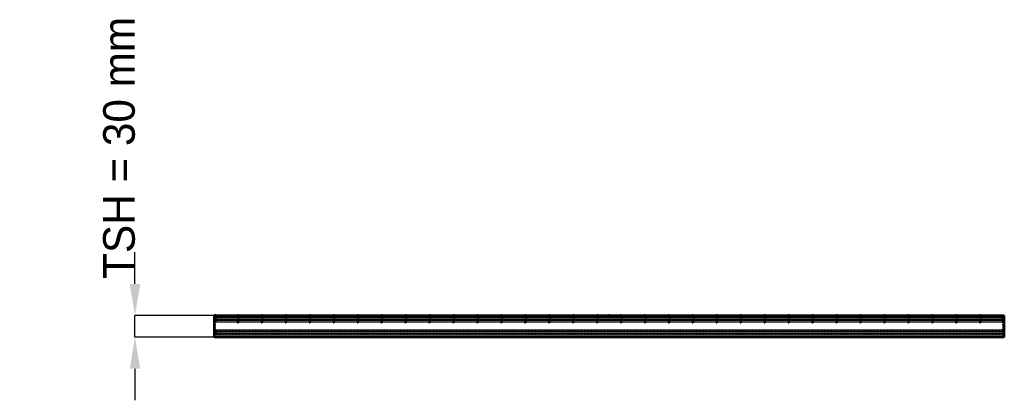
# Model space of a CAD drawing. Header units: millimetres. Extents: x -820 to 550, y -88 to 442.
import ezdxf

# ---------------------------------------------------------------- set-up
doc = ezdxf.new("R2010")
doc.units = ezdxf.units.MM
doc.linetypes.add('Dashed', pattern=[2, 1, -1])
for name, color, linetype, lineweight in [('2d ConnectionPoints', 7, 'Continuous', 50), ('AM_0', 7, 'Continuous', 50), ('AM_4', 3, 'Continuous', 25), ('AM_5', 3, 'Continuous', 25), ('AM_9', 6, 'Dashed', 25)]:
    doc.layers.add(name, color=color, linetype=linetype, lineweight=lineweight)
doc.dimstyles.new('ISO-25', dxfattribs={"dimtxt": 2.5, "dimasz": 2.5, "dimexe": 1.25, "dimexo": 0.625, "dimtad": 1, "dimtxsty": 'Standard', "dimcen": 2.5, "dimadec": 0, "dimazin": 0, "dimtfac": 1, "dimtmove": 0, "dimatfit": 3, "dimfxl": 1, "dimarcsym": 0})

# ---------------------------------------------------------------- blocks, each defined once
blk = doc.blocks.new('1_LP230332P350110001100VERTICAL1_0_in_LPP23033211110010003500_0')
at = {"layer": 'AM_9'}
for p, q in [((548, 27.1), (548, 30)), ((548, 9.1), (548, 20.9)), ((548, 0), (548, 2.9))]:
    blk.add_line(p, q, dxfattribs=at)
for centre, radius, start, end in [((549.4, 24), 3.37, 114.9208, 245.0792), ((549.9, 24), 1.35, 132.3887, 227.6113), ((546.9, 27.2), 3.1, 312.3887, 0), ((546.9, 20.7), 3.1, 360, 47.6113), ((549.4, 6), 3.37, 114.9208, 245.0792), ((549.9, 6), 1.35, 132.3887, 227.6113), ((546.9, 9.3), 3.1, 312.3887, 0), ((546.9, 2.8), 3.1, 360, 47.6113)]:
    blk.add_arc(centre, radius, start, end, dxfattribs=at)
blk = doc.blocks.new('2_LP230332P350110001100HORIZONTAL_0_in_LPP23033211110010003500_0')
at = {"layer": 'AM_0'}
for p, q in [((-550, 30), (-550, 0)), ((550, 30), (-550, 30)), ((550, 30), (550, 0)), ((550, 0), (-550, 0))]:
    blk.add_line(p, q, dxfattribs=at)
at = {"layer": 'AM_4'}
for p, q in [((550, 27.4), (-550, 27.4)), ((550, 25.1), (-550, 25.1)), ((550, 22.8), (-550, 22.8)), ((550, 20.5), (-550, 20.5)), ((550, 9.5), (-550, 9.5)), ((550, 7.2), (-550, 7.2)), ((550, 4.9), (-550, 4.9)), ((550, 2.6), (-550, 2.6))]:
    blk.add_line(p, q, dxfattribs=at)
at = {"layer": 'AM_9'}
for p, q in [((550, 27.1), (-550, 27.1)), ((550, 20.9), (-550, 20.9)), ((550, 9.1), (-550, 9.1)), ((550, 2.9), (-550, 2.9))]:
    blk.add_line(p, q, dxfattribs=at)
blk = doc.blocks.new('3_LP230332P350110001100VERTICALC1_0_in_LPP23033211110010003500_0')
at = {"layer": 'AM_9'}
for p, q in [((-517.615, 30), (-517.615, 20)), ((-515.615, 20), (-515.615, 30)), ((-517.615, 20), (-515.615, 20))]:
    blk.add_line(p, q, dxfattribs=at)
blk = doc.blocks.new('4_LP230332P350110001100VERTICALC2_0_in_LPP23033211110010003500_0')
at = {"layer": 'AM_9'}
for p, q in [((-484.285, 30), (-484.285, 20)), ((-482.285, 20), (-482.285, 30)), ((-484.285, 20), (-482.285, 20))]:
    blk.add_line(p, q, dxfattribs=at)
blk = doc.blocks.new('5_LP230332P350110001100VERTICALC3_0_in_LPP23033211110010003500_0')
at = {"layer": 'AM_9'}
for p, q in [((-450.955, 30), (-450.955, 20)), ((-448.955, 20), (-448.955, 30)), ((-450.955, 20), (-448.955, 20))]:
    blk.add_line(p, q, dxfattribs=at)
blk = doc.blocks.new('6_LP230332P350110001100VERTICALC4_0_in_LPP23033211110010003500_0')
at = {"layer": 'AM_9'}
for p, q in [((-417.625, 30), (-417.625, 20)), ((-415.625, 20), (-415.625, 30)), ((-417.625, 20), (-415.625, 20))]:
    blk.add_line(p, q, dxfattribs=at)
blk = doc.blocks.new('7_LP230332P350110001100VERTICALC5_0_in_LPP23033211110010003500_0')
at = {"layer": 'AM_9'}
for p, q in [((-384.295, 30), (-384.295, 20)), ((-382.295, 20), (-382.295, 30)), ((-384.295, 20), (-382.295, 20))]:
    blk.add_line(p, q, dxfattribs=at)
blk = doc.blocks.new('8_LP230332P350110001100VERTICALC6_0_in_LPP23033211110010003500_0')
at = {"layer": 'AM_9'}
for p, q in [((-350.965, 30), (-350.965, 20)), ((-348.965, 20), (-348.965, 30)), ((-350.965, 20), (-348.965, 20))]:
    blk.add_line(p, q, dxfattribs=at)
blk = doc.blocks.new('9_LP230332P350110001100VERTICALC7_0_in_LPP23033211110010003500_0')
at = {"layer": 'AM_9'}
for p, q in [((-317.635, 30), (-317.635, 20)), ((-315.635, 20), (-315.635, 30)), ((-317.635, 20), (-315.635, 20))]:
    blk.add_line(p, q, dxfattribs=at)
blk = doc.blocks.new('10_LP230332P350110001100VERTICALC8_0_in_LPP23033211110010003500_0')
at = {"layer": 'AM_9'}
for p, q in [((-284.305, 30), (-284.305, 20)), ((-282.305, 20), (-282.305, 30)), ((-284.305, 20), (-282.305, 20))]:
    blk.add_line(p, q, dxfattribs=at)
blk = doc.blocks.new('11_LP230332P350110001100VERTICALC9_0_in_LPP23033211110010003500_0')
at = {"layer": 'AM_9'}
for p, q in [((-250.975, 30), (-250.975, 20)), ((-248.975, 20), (-248.975, 30)), ((-250.975, 20), (-248.975, 20))]:
    blk.add_line(p, q, dxfattribs=at)
blk = doc.blocks.new('12_u2njm7imzt0rtkgw8h2s67aif________0_in_LPP23033211110010003500_0')
at = {"layer": 'AM_9'}
for p, q in [((-217.645, 30), (-217.645, 20)), ((-215.645, 20), (-215.645, 30)), ((-217.645, 20), (-215.645, 20))]:
    blk.add_line(p, q, dxfattribs=at)
blk = doc.blocks.new('13_i14uh0uptccd40a9y29h4v3cb________0_in_LPP23033211110010003500_0')
at = {"layer": 'AM_9'}
for p, q in [((-184.315, 30), (-184.315, 20)), ((-182.315, 20), (-182.315, 30)), ((-184.315, 20), (-182.315, 20))]:
    blk.add_line(p, q, dxfattribs=at)
blk = doc.blocks.new('14_0mui9qpjlsv7cbwvejq01zn1d________0_in_LPP23033211110010003500_0')
at = {"layer": 'AM_9'}
for p, q in [((-150.985, 30), (-150.985, 20)), ((-148.985, 20), (-148.985, 30)), ((-150.985, 20), (-148.985, 20))]:
    blk.add_line(p, q, dxfattribs=at)
blk = doc.blocks.new('15_91j9dvptccqoh9dmakhvy9vpo________0_in_LPP23033211110010003500_0')
at = {"layer": 'AM_9'}
for p, q in [((-117.655, 30), (-117.655, 20)), ((-115.655, 20), (-115.655, 30)), ((-117.655, 20), (-115.655, 20))]:
    blk.add_line(p, q, dxfattribs=at)
blk = doc.blocks.new('16_l3r3ahvtg20ii6xeam4pmlr9a________0_in_LPP23033211110010003500_0')
at = {"layer": 'AM_9'}
for p, q in [((-84.325, 30), (-84.325, 20)), ((-82.325, 20), (-82.325, 30)), ((-84.325, 20), (-82.325, 20))]:
    blk.add_line(p, q, dxfattribs=at)
blk = doc.blocks.new('17_eq9q6thv2juvrjmdck3jzq7yc________0_in_LPP23033211110010003500_0')
at = {"layer": 'AM_9'}
for p, q in [((-50.995, 30), (-50.995, 20)), ((-48.995, 20), (-48.995, 30)), ((-50.995, 20), (-48.995, 20))]:
    blk.add_line(p, q, dxfattribs=at)
blk = doc.blocks.new('18_xq009192ejw28l48mbazoomcd________0_in_LPP23033211110010003500_0')
at = {"layer": 'AM_9'}
for p, q in [((-17.665, 30), (-17.665, 20)), ((-15.665, 20), (-15.665, 30)), ((-17.665, 20), (-15.665, 20))]:
    blk.add_line(p, q, dxfattribs=at)
blk = doc.blocks.new('19_0jtxx93nizwjhh4g229fiqgdg________0_in_LPP23033211110010003500_0')
at = {"layer": 'AM_9'}
for p, q in [((15.665, 30), (15.665, 20)), ((17.665, 20), (17.665, 30)), ((15.665, 20), (17.665, 20))]:
    blk.add_line(p, q, dxfattribs=at)
blk = doc.blocks.new('20_omo5dbu4tqpu3gbpvfdy3401p________0_in_LPP23033211110010003500_0')
at = {"layer": 'AM_9'}
for p, q in [((48.995, 30), (48.995, 20)), ((50.995, 20), (50.995, 30)), ((48.995, 20), (50.995, 20))]:
    blk.add_line(p, q, dxfattribs=at)
blk = doc.blocks.new('21_lrh643tqt40ahi4si80tg1izf________0_in_LPP23033211110010003500_0')
at = {"layer": 'AM_9'}
for p, q in [((82.325, 30), (82.325, 20)), ((84.325, 20), (84.325, 30)), ((82.325, 20), (84.325, 20))]:
    blk.add_line(p, q, dxfattribs=at)
blk = doc.blocks.new('22_0nqkzzsvkkfsc1cig1qxr4bsc________0_in_LPP23033211110010003500_0')
at = {"layer": 'AM_9'}
for p, q in [((115.655, 30), (115.655, 20)), ((117.655, 20), (117.655, 30)), ((115.655, 20), (117.655, 20))]:
    blk.add_line(p, q, dxfattribs=at)
blk = doc.blocks.new('23_yupdlf6xda8jnijumow2y2a7h________0_in_LPP23033211110010003500_0')
at = {"layer": 'AM_9'}
for p, q in [((148.985, 30), (148.985, 20)), ((150.985, 20), (150.985, 30)), ((148.985, 20), (150.985, 20))]:
    blk.add_line(p, q, dxfattribs=at)
blk = doc.blocks.new('24_kgx9gagkhoo89o564vcrjo4db________0_in_LPP23033211110010003500_0')
at = {"layer": 'AM_9'}
for p, q in [((182.315, 30), (182.315, 20)), ((184.315, 20), (184.315, 30)), ((182.315, 20), (184.315, 20))]:
    blk.add_line(p, q, dxfattribs=at)
blk = doc.blocks.new('25_8lipkkdgvmmrujudxy9hclscj________0_in_LPP23033211110010003500_0')
at = {"layer": 'AM_9'}
for p, q in [((215.645, 30), (215.645, 20)), ((217.645, 20), (217.645, 30)), ((215.645, 20), (217.645, 20))]:
    blk.add_line(p, q, dxfattribs=at)
blk = doc.blocks.new('26_z6kdnseoz67jakm57xyz3uojv________0_in_LPP23033211110010003500_0')
at = {"layer": 'AM_9'}
for p, q in [((248.975, 30), (248.975, 20)), ((250.975, 20), (250.975, 30)), ((248.975, 20), (250.975, 20))]:
    blk.add_line(p, q, dxfattribs=at)
blk = doc.blocks.new('27_0aew0bwpfxdcllcrhylh1jkhh________0_in_LPP23033211110010003500_0')
at = {"layer": 'AM_9'}
for p, q in [((282.305, 30), (282.305, 20)), ((284.305, 20), (284.305, 30)), ((282.305, 20), (284.305, 20))]:
    blk.add_line(p, q, dxfattribs=at)
blk = doc.blocks.new('28_vy8dps0gfg1c9gb32udg1d12a________0_in_LPP23033211110010003500_0')
at = {"layer": 'AM_9'}
for p, q in [((315.635, 30), (315.635, 20)), ((317.635, 20), (317.635, 30)), ((315.635, 20), (317.635, 20))]:
    blk.add_line(p, q, dxfattribs=at)
blk = doc.blocks.new('29_gx7nq4ajo0l4kl4aayn6gxa7e________0_in_LPP23033211110010003500_0')
at = {"layer": 'AM_9'}
for p, q in [((348.965, 30), (348.965, 20)), ((350.965, 20), (350.965, 30)), ((348.965, 20), (350.965, 20))]:
    blk.add_line(p, q, dxfattribs=at)
blk = doc.blocks.new('30_5swqaiwkyksyctfb4j523kdab________0_in_LPP23033211110010003500_0')
at = {"layer": 'AM_9'}
for p, q in [((382.295, 30), (382.295, 20)), ((384.295, 20), (384.295, 30)), ((382.295, 20), (384.295, 20))]:
    blk.add_line(p, q, dxfattribs=at)
blk = doc.blocks.new('31_aqruuqyb5lv9e1m4qon404vjr________0_in_LPP23033211110010003500_0')
at = {"layer": 'AM_9'}
for p, q in [((415.625, 30), (415.625, 20)), ((417.625, 20), (417.625, 30)), ((415.625, 20), (417.625, 20))]:
    blk.add_line(p, q, dxfattribs=at)
blk = doc.blocks.new('32_hub6a7r4vunupt9swkmehxioe________0_in_LPP23033211110010003500_0')
at = {"layer": 'AM_9'}
for p, q in [((448.955, 30), (448.955, 20)), ((450.955, 20), (450.955, 30)), ((448.955, 20), (450.955, 20))]:
    blk.add_line(p, q, dxfattribs=at)
blk = doc.blocks.new('33_xvkj9423wkodm21bf59723rbo________0_in_LPP23033211110010003500_0')
at = {"layer": 'AM_9'}
for p, q in [((482.285, 30), (482.285, 20)), ((484.285, 20), (484.285, 30)), ((482.285, 20), (484.285, 20))]:
    blk.add_line(p, q, dxfattribs=at)
blk = doc.blocks.new('34_8i81y9fcbwhlreqfrtwhdq8di________0_in_LPP23033211110010003500_0')
at = {"layer": 'AM_9'}
for p, q in [((515.615, 30), (515.615, 20)), ((517.615, 20), (517.615, 30)), ((515.615, 20), (517.615, 20))]:
    blk.add_line(p, q, dxfattribs=at)
blk = doc.blocks.new('35_6dlha4rdqjud8j1h2hl1h0cbr________0_in_LPP23033211110010003500_0')
at = {"layer": 'AM_9'}
for p, q in [((-548, 27.1), (-548, 20.9)), ((548, 27.1), (548, 20.9)), ((-548, 9.1), (-548, 2.9)), ((548, 9.1), (548, 2.9))]:
    blk.add_line(p, q, dxfattribs=at)
blk = doc.blocks.new('36_LP230332P350110001100VERTICAL2_0_in_LPP23033211110010003500_0')
at = {"layer": 'AM_9'}
for p, q in [((-548, 27.1), (-548, 30)), ((-548, 9.1), (-548, 20.9)), ((-548, 0), (-548, 2.9))]:
    blk.add_line(p, q, dxfattribs=at)
for centre, radius, start, end in [((-546.9, 27.2), 3.1, 180, 227.6113), ((-546.9, 20.7), 3.1, 132.3887, 180), ((-549.9, 24), 1.35, 312.3887, 47.6113), ((-549.4, 24), 3.37, 294.9208, 65.0792), ((-546.9, 9.3), 3.1, 180, 227.6113), ((-546.9, 2.8), 3.1, 132.3887, 180), ((-549.9, 6), 1.35, 312.3887, 47.6113), ((-549.4, 6), 3.37, 294.9208, 65.0792)]:
    blk.add_arc(centre, radius, start, end, dxfattribs=at)
blk = doc.blocks.new('*D37')
at = {"layer": 'AM_5', "color": 0, "lineweight": -2}
for p, q in [((-660, 74), (-660, 118)), ((-550, 30), (-660, 30)), ((-660, 0), (-660, 30)), ((-550, 0), (-660, 0)), ((-660, -44), (-660, -88))]:
    blk.add_line(p, q, dxfattribs=at)
at = {"layer": 'AM_5', "color": 0}
for points in [[(-667.3, 74), (-652.7, 74), (-660, 30)], [(-652.7, -44), (-667.3, -44), (-660, 0)]]:
    blk.add_solid(points, dxfattribs=at)
at = {"layer": 'Defpoints', "color": 0}
for p in [(-660, 30), (-550, 30), (-550, 0)]:
    blk.add_point(p, dxfattribs=at)
at = {"layer": 'AM_5', "color": 0, "insert": (-682, 263.2), "char_height": 44, "attachment_point": 5, "rotation": 90}
blk.add_mtext('TSH = 30 mm', dxfattribs=at)

msp = doc.modelspace()

# ---------------------------------------------------------------- linework, layer by layer
at = {"layer": '2d ConnectionPoints'}
for p in [(-548, 30), (-516.615, 30), (-516.615, 30), (-516.615, 30), (-483.285, 30), (-483.285, 30), (-483.285, 30), (-449.955, 30), (-449.955, 30), (-449.955, 30), (-416.625, 30), (-416.625, 30), (-416.625, 30), (-383.295, 30), (-383.295, 30), (-383.295, 30), (-349.965, 30), (-349.965, 30), (-349.965, 30), (-316.635, 30), (-316.635, 30), (-316.635, 30), (-283.305, 30), (-283.305, 30), (-283.305, 30), (-249.975, 30), (-249.975, 30), (-249.975, 30), (-216.645, 30), (-216.645, 30), (-216.645, 30), (-183.315, 30), (-183.315, 30), (-183.315, 30), (-149.985, 30), (-149.985, 30), (-149.985, 30), (-116.655, 30), (-116.655, 30), (-116.655, 30), (-83.325, 30), (-83.325, 30), (-83.325, 30), (-49.995, 30), (-49.995, 30), (-49.995, 30), (-16.665, 30), (-16.665, 30), (-16.665, 30), (0, 30), (0, 30), (16.665, 30), (16.665, 30), (16.665, 30), (49.995, 30), (49.995, 30), (49.995, 30), (83.325, 30), (83.325, 30), (83.325, 30), (116.655, 30), (116.655, 30), (116.655, 30), (149.985, 30), (149.985, 30), (149.985, 30), (183.315, 30), (183.315, 30), (183.315, 30), (216.645, 30), (216.645, 30), (216.645, 30), (249.975, 30), (249.975, 30), (249.975, 30), (283.305, 30), (283.305, 30), (283.305, 30), (316.635, 30), (316.635, 30), (316.635, 30), (349.965, 30), (349.965, 30), (349.965, 30), (383.295, 30), (383.295, 30), (383.295, 30), (416.625, 30), (416.625, 30), (416.625, 30), (449.955, 30), (449.955, 30), (449.955, 30), (483.285, 30), (483.285, 30), (483.285, 30), (516.615, 30), (516.615, 30), (516.615, 30)]:
    msp.add_point(p, dxfattribs=at)

# ---------------------------------------------------------------- block references
for name in ['2_LP230332P350110001100HORIZONTAL_0_in_LPP23033211110010003500_0', '36_LP230332P350110001100VERTICAL2_0_in_LPP23033211110010003500_0', '3_LP230332P350110001100VERTICALC1_0_in_LPP23033211110010003500_0', '4_LP230332P350110001100VERTICALC2_0_in_LPP23033211110010003500_0', '5_LP230332P350110001100VERTICALC3_0_in_LPP23033211110010003500_0', '6_LP230332P350110001100VERTICALC4_0_in_LPP23033211110010003500_0', '7_LP230332P350110001100VERTICALC5_0_in_LPP23033211110010003500_0', '8_LP230332P350110001100VERTICALC6_0_in_LPP23033211110010003500_0', '9_LP230332P350110001100VERTICALC7_0_in_LPP23033211110010003500_0', '10_LP230332P350110001100VERTICALC8_0_in_LPP23033211110010003500_0', '11_LP230332P350110001100VERTICALC9_0_in_LPP23033211110010003500_0', '12_u2njm7imzt0rtkgw8h2s67aif________0_in_LPP23033211110010003500_0', '13_i14uh0uptccd40a9y29h4v3cb________0_in_LPP23033211110010003500_0', '14_0mui9qpjlsv7cbwvejq01zn1d________0_in_LPP23033211110010003500_0', '15_91j9dvptccqoh9dmakhvy9vpo________0_in_LPP23033211110010003500_0', '16_l3r3ahvtg20ii6xeam4pmlr9a________0_in_LPP23033211110010003500_0', '17_eq9q6thv2juvrjmdck3jzq7yc________0_in_LPP23033211110010003500_0', '18_xq009192ejw28l48mbazoomcd________0_in_LPP23033211110010003500_0', '19_0jtxx93nizwjhh4g229fiqgdg________0_in_LPP23033211110010003500_0', '20_omo5dbu4tqpu3gbpvfdy3401p________0_in_LPP23033211110010003500_0', '21_lrh643tqt40ahi4si80tg1izf________0_in_LPP23033211110010003500_0', '22_0nqkzzsvkkfsc1cig1qxr4bsc________0_in_LPP23033211110010003500_0', '23_yupdlf6xda8jnijumow2y2a7h________0_in_LPP23033211110010003500_0', '24_kgx9gagkhoo89o564vcrjo4db________0_in_LPP23033211110010003500_0', '25_8lipkkdgvmmrujudxy9hclscj________0_in_LPP23033211110010003500_0', '26_z6kdnseoz67jakm57xyz3uojv________0_in_LPP23033211110010003500_0', '27_0aew0bwpfxdcllcrhylh1jkhh________0_in_LPP23033211110010003500_0', '28_vy8dps0gfg1c9gb32udg1d12a________0_in_LPP23033211110010003500_0', '29_gx7nq4ajo0l4kl4aayn6gxa7e________0_in_LPP23033211110010003500_0', '30_5swqaiwkyksyctfb4j523kdab________0_in_LPP23033211110010003500_0', '31_aqruuqyb5lv9e1m4qon404vjr________0_in_LPP23033211110010003500_0', '32_hub6a7r4vunupt9swkmehxioe________0_in_LPP23033211110010003500_0', '33_xvkj9423wkodm21bf59723rbo________0_in_LPP23033211110010003500_0', '34_8i81y9fcbwhlreqfrtwhdq8di________0_in_LPP23033211110010003500_0', '1_LP230332P350110001100VERTICAL1_0_in_LPP23033211110010003500_0', '35_6dlha4rdqjud8j1h2hl1h0cbr________0_in_LPP23033211110010003500_0']:
    msp.add_blockref(name, (0, 0))

# ---------------------------------------------------------------- dimensions: what is measured, and where the dimension line sits
at = {"layer": 'AM_5'}
dim = msp.add_linear_dim(base=(-660, 30), p1=(-550, 0), p2=(-550, 30), angle=90, text='TSH = 30 mm', dimstyle='ISO-25', override={"dimtxt": 44, "dimasz": 44, "dimexe": 0, "dimexo": 0, "dimgap": 13.2}, dxfattribs=at)
dim.commit()
dim.dimension.update_dxf_attribs({"geometry": '*D37', "text_midpoint": (-682, 263.2), "dimtype": 160, "text_rotation": 90})

doc.saveas('drawing.dxf')
